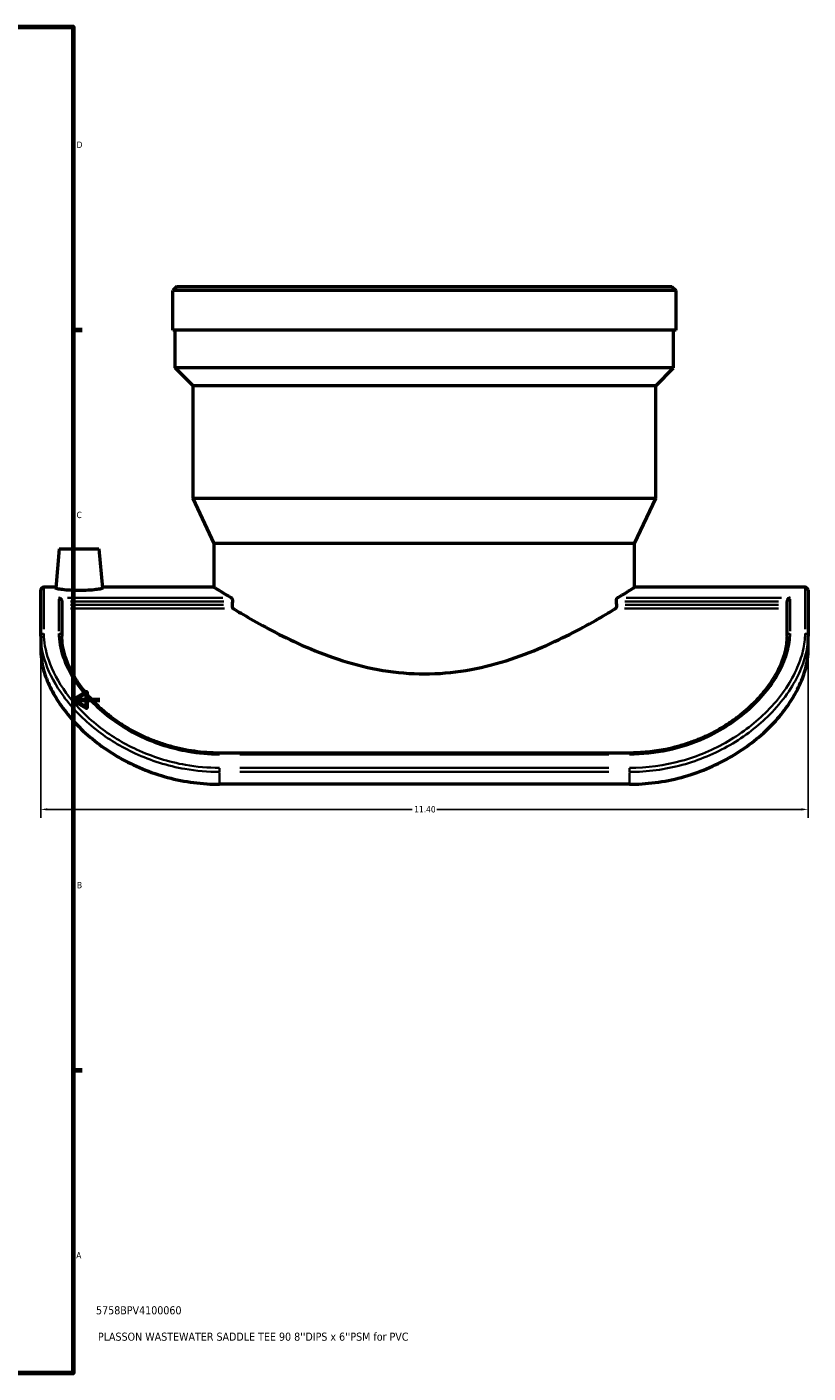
# Model space of a CAD drawing. Header units: inches. Extents: x -6.9 to 51.6, y -5.9 to 38.
# Tile 9 of 10: x 32.8 to 44.4, y 1 to 21. Entities that reach past the tile are written whole.
import ezdxf

# ---------------------------------------------------------------- set-up
doc = ezdxf.new("R2010")
doc.units = ezdxf.units.IN
doc.header["$MEASUREMENT"] = 0
for name, color, linetype, lineweight in [('Border (ANSI)', 7, 'Continuous', 70), ('Dimension (ANSI)', 7, 'Continuous', 25), ('Title (ANSI)', 7, 'Continuous', 50), ('Visible (ANSI)', 7, 'Continuous', 50), ('Visible Narrow (ANSI)', 7, 'Continuous', 35)]:
    doc.layers.add(name, color=color, linetype=linetype, lineweight=lineweight)
doc.styles.add('Note Text (ANSI)', font='tahoma.ttf')
doc.styles.add('Text Style29', font='tahoma.ttf')
doc.dimstyles.new('Default (ANSI)', dxfattribs={"dimtxt": 0.094488, "dimasz": 0.098425, "dimexe": 0.125, "dimexo": 0.0625, "dimgap": 0.031496, "dimtad": 0, "dimtih": 1, "dimtoh": 1, "dimrnd": 1e-08, "dimzin": 4, "dimdsep": 46, "dimtxsty": 'Note Text (ANSI)', "dimcen": 0.09, "dimdle": 0.393701, "dimclrd": 256, "dimclre": 256, "dimclrt": 5, "dimadec": 0, "dimazin": 1, "dimtfac": 1, "dimtofl": 0, "dimtmove": 0, "dimatfit": 3, "dimfxl": 1, "dimtolj": 1, "dimtzin": 4, "dimlwd": -1, "dimlwe": -1, "dimarcsym": 0})

# ---------------------------------------------------------------- blocks, each defined once
blk = doc.blocks.new('Borders Default Border')
at = {"layer": 'Border (ANSI)'}
for p, q in [((33.5, 16.5), (33.634, 16.5)), ((33.5, 5.5), (33.634, 5.5))]:
    blk.add_line(p, q, dxfattribs=at)
at = {"layer": 'Border (ANSI)', "flags": 128}
for points in [[(0.5, 1), (0.5, 21), (33.5, 21), (33.5, 1), (0.5, 1)], [(33.9, 11), (33.5, 11), (33.7, 11.115), (33.7, 10.885), (33.5, 11)]]:
    blk.add_lwpolyline(points, dxfattribs=at)
at = {"layer": 'Border (ANSI)', "color": 5, "true_color": 0x0000ff, "char_height": 0.0945, "attachment_point": 7, "style": 'Note Text (ANSI)'}
for s, insert in [('D', (33.553, 19.203)), ('C', (33.552, 13.701)), ('B', (33.558, 8.203)), ('A', (33.547, 2.703))]:
    blk.add_mtext(s, dxfattribs=dict(at, insert=insert))
blk = doc.blocks.new('Title Blocks ANSI - Large')
at = {"layer": 'Title (ANSI)', "color": 5, "true_color": 0x0000ff, "style": 'Text Style29'}
for tag, p in [('PART_NUMBER_001', (0.341, 0.873)), ('DESCRIPTION_001', (0.369, 0.481))]:
    blk.add_attdef(tag, p, '', height=0.12, dxfattribs=at)
blk = doc.blocks.new('*D11')
at = {"layer": 'Defpoints', "color": 0, "transparency": 16777216}
for p in [(33.02, 11.95), (44.42, 11.95), (44.42, 9.375)]:
    blk.add_point(p, dxfattribs=at)
at = {"layer": 'Dimension (ANSI)', "transparency": 16777216}
for p, q in [((33.02, 11.888), (33.02, 9.25)), ((44.42, 11.888), (44.42, 9.25)), ((33.118, 9.375), (38.537, 9.375)), ((44.322, 9.375), (38.903, 9.375))]:
    blk.add_line(p, q, dxfattribs=at)
for points in [[(33.118, 9.391), (33.118, 9.358), (33.02, 9.375)], [(44.322, 9.391), (44.322, 9.358), (44.42, 9.375)]]:
    blk.add_solid(points, dxfattribs=at)
at = {"layer": 'Dimension (ANSI)', "color": 5, "transparency": 16777216, "insert": (38.568, 9.424), "char_height": 0.0945, "attachment_point": 1, "style": 'Note Text (ANSI)'}
blk.add_mtext('\\A1;11.40', dxfattribs=at)

msp = doc.modelspace()

# ---------------------------------------------------------------- linework, layer by layer
at = {"layer": 'Visible (ANSI)'}
for p, q in [((35.043, 17.144), (34.98, 17.082)), ((34.98, 16.494), (34.98, 17.082)), ((42.46, 17.082), (34.98, 17.082)), ((35.043, 17.144), (42.397, 17.144)), ((42.397, 17.144), (42.46, 17.082)), ((42.46, 16.494), (42.46, 17.082)), ((42.46, 16.494), (34.98, 16.494)), ((35.017, 15.935), (35.017, 16.494)), ((42.423, 15.935), (42.423, 16.494)), ((42.423, 15.935), (35.017, 15.935)), ((35.284, 15.668), (35.017, 15.935)), ((42.156, 15.668), (42.423, 15.935)), ((42.156, 15.668), (35.284, 15.668)), ((35.284, 13.994), (35.284, 15.668)), ((42.156, 13.994), (42.156, 15.668)), ((42.156, 13.994), (35.284, 13.994)), ((35.597, 13.323), (35.284, 13.994)), ((41.843, 13.323), (42.156, 13.994)), ((33.295, 13.248), (33.244, 12.663)), ((33.295, 13.248), (33.885, 13.248)), ((33.885, 13.248), (33.936, 12.663)), ((41.843, 13.323), (35.597, 13.323)), ((35.597, 12.675), (35.597, 13.323)), ((41.843, 12.675), (41.843, 13.323)), ((33.02, 11.95), (33.02, 12.63)), ((33.245, 12.675), (33.065, 12.675)), ((35.597, 12.675), (33.935, 12.675)), ((44.375, 12.675), (41.843, 12.675)), ((44.42, 12.63), (44.42, 11.95)), ((33.333, 12.462), (33.333, 11.95)), ((44.107, 11.95), (44.107, 12.462)), ((33.02, 11.95), (33.02, 11.729)), ((44.42, 11.729), (44.42, 11.95)), ((41.765, 10.212), (35.675, 10.212)), ((41.765, 9.748), (35.675, 9.748))]:
    msp.add_line(p, q, dxfattribs=at)
for centre, start, end in [((33.065, 12.63), 90, 180), ((44.375, 12.63), 0, 90)]:
    msp.add_arc(centre, 0.0451, start, end, dxfattribs=at)
for start_param, end_param in [(1.151574, 1.15586), (5.127325, 5.131612)]:
    msp.add_ellipse((38.72, 7.718), major_axis=(0, 11.654), ratio=0.267949, start_param=start_param, end_param=end_param, dxfattribs=at)
for points, knots in [([(33.936, 12.663), (33.937, 12.66), (33.928, 12.656), (33.893, 12.648), (33.867, 12.643), (33.806, 12.636), (33.767, 12.632), (33.681, 12.627), (33.634, 12.626), (33.59, 12.626), (33.546, 12.626), (33.499, 12.627), (33.414, 12.632), (33.375, 12.636), (33.313, 12.643), (33.287, 12.648), (33.252, 12.656), (33.243, 12.66), (33.244, 12.663)], [3.983601, 3.983601, 3.983601, 3.983601, 4.317202, 4.317202, 4.650803, 4.650803, 4.985712, 4.985712, 5.320621, 5.320621, 5.320621, 5.654825, 5.654825, 5.98903, 5.98903, 6.323334, 6.323334, 6.657638, 6.657638, 6.657638, 6.657638]), ([(35.597, 12.675), (35.597, 12.675), (35.617, 12.662), (35.699, 12.611), (35.761, 12.573), (35.846, 12.522), (35.85, 12.52), (35.853, 12.517)], [12.379486, 12.379486, 12.379486, 12.379486, 13.920529, 13.920529, 15.461572, 15.461572, 15.534923, 15.534923, 15.534923, 15.534923]), ([(41.586, 12.517), (41.59, 12.52), (41.594, 12.522), (41.679, 12.573), (41.741, 12.611), (41.823, 12.662), (41.843, 12.675), (41.843, 12.675)], [33.983021, 33.983021, 33.983021, 33.983021, 34.056372, 34.056372, 35.597415, 35.597415, 37.138458, 37.138458, 37.138458, 37.138458]), ([(33.288, 12.517), (33.288, 12.517), (33.288, 12.517), (33.293, 12.516), (33.298, 12.514), (33.307, 12.509), (33.311, 12.506), (33.319, 12.498), (33.323, 12.493), (33.328, 12.484), (33.33, 12.479), (33.333, 12.471), (33.333, 12.467), (33.333, 12.462), (33.333, 12.462), (33.333, 12.462)], [-0.0006779, -0.0006779, -0.0006779, -0.0006779, 0, 0, 0.0510078, 0.0510078, 0.0996119, 0.0996119, 0.149274, 0.149274, 0.1864773, 0.1864773, 0.2189307, 0.2189307, 0.2192909, 0.2192909, 0.2192909, 0.2192909]), ([(35.853, 12.517), (35.854, 12.517), (35.855, 12.516), (35.859, 12.513), (35.861, 12.509), (35.864, 12.501), (35.866, 12.496), (35.868, 12.485), (35.868, 12.479), (35.868, 12.474), (35.868, 12.47), (35.868, 12.466), (35.868, 12.462)], [-0.1500056, -0.1500056, -0.1500056, -0.1500056, -0.1331328, -0.1331328, -0.085902, -0.085902, -0.042951, -0.042951, 0, 0, 0, 0.0291192, 0.0291192, 0.0291192, 0.0291192]), ([(35.862, 12.416), (35.862, 12.413), (35.862, 12.409), (35.862, 12.399), (35.862, 12.393), (35.864, 12.382), (35.865, 12.377), (35.869, 12.369), (35.871, 12.366), (35.875, 12.363), (35.875, 12.362), (35.876, 12.361)], [0.3333009, 0.3333009, 0.3333009, 0.3333009, 0.3624148, 0.3624148, 0.4053125, 0.4053125, 0.4482101, 0.4482101, 0.4957631, 0.4957631, 0.5104985, 0.5104985, 0.5104985, 0.5104985]), ([(41.564, 12.361), (41.564, 12.362), (41.565, 12.363), (41.569, 12.366), (41.571, 12.369), (41.574, 12.377), (41.576, 12.382), (41.578, 12.393), (41.578, 12.399), (41.578, 12.409), (41.578, 12.413), (41.578, 12.416)], [0.2143312, 0.2143312, 0.2143312, 0.2143312, 0.2290666, 0.2290666, 0.2766195, 0.2766195, 0.3195172, 0.3195172, 0.3624148, 0.3624148, 0.3915287, 0.3915287, 0.3915287, 0.3915287]), ([(41.572, 12.462), (41.572, 12.466), (41.572, 12.47), (41.572, 12.474), (41.572, 12.48), (41.572, 12.486), (41.574, 12.497), (41.576, 12.502), (41.579, 12.51), (41.582, 12.513), (41.585, 12.516), (41.586, 12.517), (41.586, 12.517)], [-0.0291192, -0.0291192, -0.0291192, -0.0291192, 0, 0, 0, 0.0439834, 0.0439834, 0.0879669, 0.0879669, 0.1341692, 0.1341692, 0.150048, 0.150048, 0.150048, 0.150048]), ([(44.152, 12.517), (44.152, 12.517), (44.152, 12.517), (44.147, 12.516), (44.142, 12.514), (44.133, 12.509), (44.129, 12.506), (44.121, 12.498), (44.117, 12.493), (44.112, 12.484), (44.11, 12.479), (44.107, 12.471), (44.107, 12.467), (44.107, 12.462), (44.107, 12.462), (44.107, 12.462)], [-0.5157377, -0.5157377, -0.5157377, -0.5157377, -0.5149082, -0.5149082, -0.4525012, -0.4525012, -0.3930349, -0.3930349, -0.3322743, -0.3322743, -0.2867568, -0.2867568, -0.2470506, -0.2470506, -0.24661, -0.24661, -0.24661, -0.24661]), ([(35.876, 12.361), (35.95, 12.316), (36.038, 12.263), (36.25, 12.142), (36.377, 12.071), (36.648, 11.932), (36.801, 11.857), (37.135, 11.713), (37.317, 11.644), (37.698, 11.524), (37.899, 11.474), (38.307, 11.406), (38.515, 11.389), (38.925, 11.389), (39.133, 11.406), (39.541, 11.474), (39.742, 11.524), (40.123, 11.644), (40.304, 11.713), (40.639, 11.857), (40.792, 11.932), (41.063, 12.071), (41.19, 12.142), (41.402, 12.263), (41.49, 12.316), (41.564, 12.361)], [15.710421, 15.710421, 15.710421, 15.710421, 17.044437, 17.044437, 18.58855, 18.58855, 20.147463, 20.147463, 21.706376, 21.706376, 23.265289, 23.265289, 24.824202, 24.824202, 26.383116, 26.383116, 27.942029, 27.942029, 29.500942, 29.500942, 31.059855, 31.059855, 32.603967, 32.603967, 33.937984, 33.937984, 33.937984, 33.937984]), ([(35.675, 10.212), (35.613, 10.212), (35.55, 10.214), (35.426, 10.223), (35.365, 10.229), (35.242, 10.246), (35.181, 10.257), (35.06, 10.282), (35, 10.297), (34.882, 10.33), (34.824, 10.349), (34.711, 10.389), (34.655, 10.411), (34.546, 10.459), (34.492, 10.484), (34.389, 10.537), (34.339, 10.566), (34.241, 10.624), (34.194, 10.655), (34.104, 10.718), (34.061, 10.75), (33.978, 10.817), (33.938, 10.851), (33.862, 10.92), (33.826, 10.955), (33.758, 11.026), (33.726, 11.062), (33.666, 11.134), (33.637, 11.17), (33.584, 11.244), (33.56, 11.28), (33.514, 11.354), (33.493, 11.391), (33.455, 11.464), (33.438, 11.501), (33.408, 11.575), (33.394, 11.611), (33.366, 11.702), (33.353, 11.754), (33.337, 11.856), (33.333, 11.904), (33.333, 11.95)], [0, 0, 0, 0, 0.482279, 0.482279, 0.964433, 0.964433, 1.446156, 1.446156, 1.927065, 1.927065, 2.406616, 2.406616, 2.884073, 2.884073, 3.35857, 3.35857, 3.829321, 3.829321, 4.295767, 4.295767, 4.757682, 4.757682, 5.215269, 5.215269, 5.669244, 5.669244, 6.120916, 6.120916, 6.572138, 6.572138, 7.025233, 7.025233, 7.482956, 7.482956, 7.948548, 7.948548, 8.425808, 8.425808, 9.152991, 9.152991, 9.880175, 9.880175, 9.880175, 9.880175]), ([(44.107, 11.95), (44.107, 11.919), (44.105, 11.887), (44.098, 11.82), (44.092, 11.785), (44.077, 11.714), (44.067, 11.678), (44.043, 11.604), (44.029, 11.566), (43.997, 11.49), (43.979, 11.453), (43.939, 11.377), (43.917, 11.34), (43.87, 11.266), (43.845, 11.228), (43.791, 11.155), (43.762, 11.118), (43.7, 11.046), (43.668, 11.01), (43.599, 10.94), (43.562, 10.905), (43.486, 10.837), (43.446, 10.803), (43.363, 10.738), (43.32, 10.706), (43.229, 10.644), (43.182, 10.614), (43.085, 10.556), (43.035, 10.529), (42.932, 10.476), (42.879, 10.452), (42.77, 10.405), (42.714, 10.384), (42.601, 10.344), (42.543, 10.326), (42.426, 10.293), (42.367, 10.279), (42.219, 10.249), (42.129, 10.235), (41.948, 10.217), (41.856, 10.212), (41.765, 10.212)], [0, 0, 0, 0, 0.494003, 0.494003, 0.988007, 0.988007, 1.48201, 1.48201, 1.974124, 1.974124, 2.450053, 2.450053, 2.91457, 2.91457, 3.371508, 3.371508, 3.824132, 3.824132, 4.275241, 4.275241, 4.727137, 4.727137, 5.181566, 5.181566, 5.639679, 5.639679, 6.102116, 6.102116, 6.56905, 6.56905, 7.040234, 7.040234, 7.515064, 7.515064, 7.992732, 7.992732, 8.464566, 8.464566, 9.172317, 9.172317, 9.880068, 9.880068, 9.880068, 9.880068]), ([(33.02, 11.729), (33.02, 11.677), (33.025, 11.62), (33.049, 11.484), (33.072, 11.402), (33.137, 11.233), (33.179, 11.146), (33.275, 10.982), (33.33, 10.9), (33.461, 10.734), (33.537, 10.65), (33.704, 10.488), (33.796, 10.41), (33.99, 10.265), (34.093, 10.199), (34.299, 10.081), (34.411, 10.026), (34.649, 9.927), (34.774, 9.885), (35.03, 9.816), (35.161, 9.79), (35.421, 9.756), (35.551, 9.748), (35.675, 9.748)], [19.151983, 19.151983, 19.151983, 19.151983, 19.964705, 19.964705, 21.007622, 21.007622, 22.050539, 22.050539, 23.000323, 23.000323, 23.950107, 23.950107, 24.899891, 24.899891, 25.849674, 25.849674, 26.795903, 26.795903, 27.742132, 27.742132, 28.688361, 28.688361, 29.63459, 29.63459, 29.63459, 29.63459]), ([(41.765, 9.748), (41.889, 9.748), (42.018, 9.756), (42.279, 9.79), (42.41, 9.816), (42.666, 9.885), (42.791, 9.927), (43.029, 10.026), (43.141, 10.081), (43.347, 10.199), (43.45, 10.265), (43.644, 10.41), (43.736, 10.488), (43.903, 10.65), (43.979, 10.734), (44.109, 10.9), (44.165, 10.982), (44.261, 11.146), (44.303, 11.233), (44.368, 11.402), (44.391, 11.484), (44.415, 11.62), (44.42, 11.677), (44.42, 11.729)], [29.63459, 29.63459, 29.63459, 29.63459, 30.580818, 30.580818, 31.527047, 31.527047, 32.473276, 32.473276, 33.419505, 33.419505, 34.369289, 34.369289, 35.319072, 35.319072, 36.268856, 36.268856, 37.21864, 37.21864, 38.261557, 38.261557, 39.304474, 39.304474, 40.117196, 40.117196, 40.117196, 40.117196])]:
    msp.add_open_spline(points, degree=3, knots=knots, dxfattribs=at)
at = {"layer": 'Visible Narrow (ANSI)'}
for p, q in [((33.065, 12.673), (33.065, 12.054)), ((44.375, 12.054), (44.375, 12.673)), ((33.288, 12.024), (33.288, 12.5)), ((35.725, 12.517), (33.416, 12.517)), ((33.46, 12.462), (35.741, 12.462)), ((35.736, 12.416), (33.46, 12.416)), ((41.699, 12.462), (43.98, 12.462)), ((43.98, 12.416), (41.704, 12.416)), ((44.024, 12.517), (41.715, 12.517)), ((44.152, 12.5), (44.152, 12.024)), ((33.46, 12.361), (35.749, 12.361)), ((41.691, 12.361), (43.98, 12.361)), ((35.675, 10.192), (35.675, 10.212)), ((41.765, 10.192), (41.765, 10.212)), ((35.979, 10.189), (41.46, 10.189)), ((35.675, 9.933), (35.675, 9.989)), ((35.675, 9.757), (35.675, 9.922)), ((41.46, 9.992), (35.979, 9.992)), ((35.979, 9.931), (41.46, 9.931)), ((41.765, 9.933), (41.765, 9.989)), ((41.765, 9.922), (41.765, 9.757))]:
    msp.add_line(p, q, dxfattribs=at)
for centre, major_axis, start_param, end_param in [((33.065, 11.95), (-0.0451, 0), 4.790929, 6.204645), ((33.288, 11.95), (0.0451, 0), 0.07854, 1.492257), ((44.152, 11.95), (-0.0451, 0), 4.790929, 6.204645), ((44.375, 11.95), (0.0451, 0), 0.07854, 1.492257)]:
    msp.add_ellipse(centre, major_axis=major_axis, ratio=0.861626, start_param=start_param, end_param=end_param, dxfattribs=at)
for points, knots in [([(33.02, 11.95), (33.02, 11.828), (33.043, 11.691), (33.149, 11.387), (33.238, 11.218), (33.488, 10.878), (33.652, 10.708), (34.018, 10.422), (34.213, 10.302), (34.655, 10.099), (34.904, 10.02), (35.331, 9.946), (35.503, 9.931), (35.675, 9.931)], [-10.774695, -10.774695, -10.774695, -10.774695, -8.989691, -8.989691, -7.056317, -7.056317, -5.04112, -5.04112, -3.254921, -3.254921, -1.288819, -1.288819, 0, 0, 0, 0]), ([(35.675, 9.992), (35.506, 9.992), (35.337, 10.007), (34.918, 10.08), (34.672, 10.158), (34.238, 10.36), (34.046, 10.478), (33.687, 10.762), (33.525, 10.93), (33.279, 11.267), (33.192, 11.434), (33.088, 11.734), (33.065, 11.869), (33.065, 11.989)], [0, 0, 0, 0, 1.288819, 1.288819, 3.254921, 3.254921, 5.04112, 5.04112, 7.056317, 7.056317, 8.989691, 8.989691, 10.774695, 10.774695, 10.774695, 10.774695]), ([(33.288, 11.989), (33.288, 11.883), (33.307, 11.765), (33.39, 11.521), (33.451, 11.395), (33.651, 11.095), (33.809, 10.921), (34.155, 10.645), (34.329, 10.536), (34.734, 10.346), (34.968, 10.272), (35.362, 10.203), (35.519, 10.189), (35.675, 10.189)], [-9.880175, -9.880175, -9.880175, -9.880175, -8.304501, -8.304501, -6.799084, -6.799084, -4.718426, -4.718426, -3.066289, -3.066289, -1.191437, -1.191437, 0, 0, 0, 0]), ([(44.375, 11.989), (44.375, 11.909), (44.365, 11.822), (44.322, 11.639), (44.289, 11.543), (44.197, 11.343), (44.138, 11.24), (43.994, 11.035), (43.909, 10.933), (43.65, 10.669), (43.453, 10.516), (43.019, 10.263), (42.783, 10.163), (42.287, 10.027), (42.026, 9.992), (41.765, 9.992)], [0, 0, 0, 0, 1.1896, 1.1896, 2.3792, 2.3792, 3.580303, 3.580303, 4.781406, 4.781406, 6.812938, 6.812938, 8.787163, 8.787163, 10.774637, 10.774637, 10.774637, 10.774637]), ([(41.765, 10.189), (41.957, 10.189), (42.149, 10.21), (42.524, 10.29), (42.708, 10.351), (43.133, 10.542), (43.361, 10.692), (43.646, 10.949), (43.734, 11.042), (43.883, 11.231), (43.946, 11.327), (44.05, 11.525), (44.089, 11.625), (44.14, 11.816), (44.152, 11.906), (44.152, 11.989)], [-9.880068, -9.880068, -9.880068, -9.880068, -8.418574, -8.418574, -6.931969, -6.931969, -4.75143, -4.75143, -3.611047, -3.611047, -2.470665, -2.470665, -1.235332, -1.235332, 0, 0, 0, 0]), ([(41.765, 9.931), (42.03, 9.931), (42.296, 9.967), (42.801, 10.104), (43.041, 10.205), (43.482, 10.459), (43.682, 10.614), (43.946, 10.881), (44.032, 10.984), (44.179, 11.191), (44.239, 11.295), (44.332, 11.497), (44.366, 11.595), (44.41, 11.781), (44.42, 11.869), (44.42, 11.95)], [-10.774637, -10.774637, -10.774637, -10.774637, -8.787163, -8.787163, -6.812938, -6.812938, -4.781406, -4.781406, -3.580303, -3.580303, -2.3792, -2.3792, -1.1896, -1.1896, 0, 0, 0, 0])]:
    msp.add_open_spline(points, degree=3, knots=knots, dxfattribs=at)

# ---------------------------------------------------------------- block references
msp.add_blockref('Borders Default Border', (0, 0))
msp.add_blockref('Title Blocks ANSI - Large', (33.5, 1)).add_auto_attribs({'PART_NUMBER_001': '5758BPV4100060', 'DESCRIPTION_001': "PLASSON WASTEWATER SADDLE TEE 90 8''DIPS x 6''PSM for PVC"})

# ---------------------------------------------------------------- dimensions: what is measured, and where the dimension line sits
at = {"layer": 'Dimension (ANSI)'}
dim = msp.add_linear_dim(base=(44.42, 9.375), p1=(33.02, 11.95), p2=(44.42, 11.95), angle=180, dimstyle='Default (ANSI)', override={"dimgap": 0.031496, "dimtih": 0, "dimtoh": 0, "dimdec": 2, "dimtol": 0, "dimlim": 0, "dimtp": 0, "dimtm": 0, "dimtdec": 2, "dimatfit": 1}, dxfattribs=at)
dim.commit()
dim.dimension.update_dxf_attribs({"geometry": '*D11', "text_midpoint": (38.72, 9.375), "dimtype": 160})

doc.saveas('drawing.dxf')
